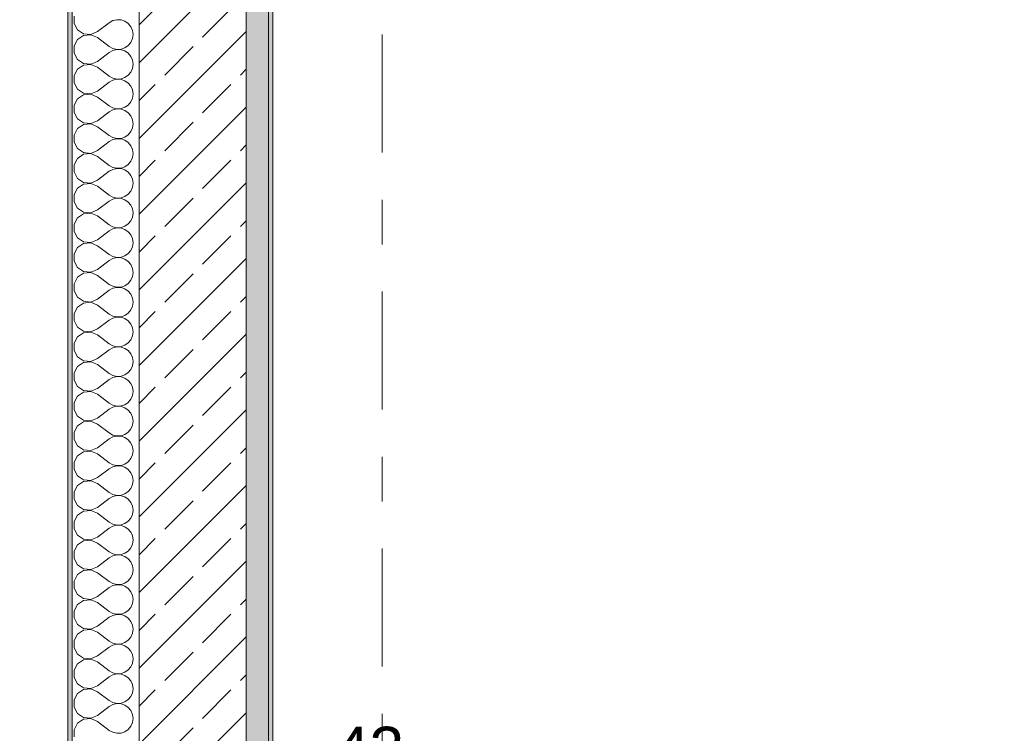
# Model space of a CAD drawing. Header units: metres. Extents: x -4 to 99, y -11 to 17.
# Tile 21 of 256: x -0.28 to 1.93, y 1.37 to 2.97. Entities that reach past the tile are written whole.
import ezdxf

# ---------------------------------------------------------------- set-up
doc = ezdxf.new("R2010")
doc.units = ezdxf.units.M
doc.header["$MEASUREMENT"] = 0
doc.linetypes.add('Strichlinie doppelt', pattern=[0.546806, 0.264583, -0.105833, 0.070556, -0.105833])
for name, color, linetype in [('152 - Bemaßung_ Beschriftung.Ausbau', 7, 'Continuous'), ('451 - Universal.Achsen Raster', 7, 'Continuous'), ('603 - Struktur.Bodenplatte_ Decke Roh', 7, 'Continuous'), ('604 - Struktur.Wand Aussen', 7, 'Continuous'), ('650 - Abdeckung.Fußboden Aufbau', 7, 'Continuous')]:
    doc.layers.add(name, color=color, linetype=linetype)
doc.styles.add('ERSTELLTER_STIL_2', font='txt')
doc.dimstyles.new('ERSTELLTER_STIL__1', dxfattribs={"dimtxt": 0.1, "dimasz": 0.0532, "dimexe": 0.18, "dimexo": 0.0625, "dimgap": 0, "dimtad": 1, "dimzin": 0, "dimdsep": 46, "dimtxsty": 'ERSTELLTER_STIL_2', "dimblk": 'ARROWHEAD_2', "dimblk1": 'ARROWHEAD_2', "dimblk2": 'ARROWHEAD_2', "dimcen": 0.09, "dimse1": 1, "dimse2": 1, "dimclrd": 7, "dimclre": 7, "dimclrt": 7, "dimazin": 0, "dimtfac": 1, "dimtdec": 4, "dimtmove": 0, "dimatfit": 3, "dimfxl": 1, "dimtolj": 1, "dimtzin": 0, "dimarcsym": 0})
doc.dimstyles.new('ERSTELLTER_STIL__2', dxfattribs={"dimtxt": 0.1, "dimasz": 0.0532, "dimexe": 0.18, "dimexo": 0.0625, "dimgap": 0, "dimtad": 1, "dimtih": 1, "dimtoh": 1, "dimzin": 0, "dimdsep": 46, "dimtxsty": 'ERSTELLTER_STIL_2', "dimblk": 'ARROWHEAD_2', "dimblk1": 'ARROWHEAD_2', "dimblk2": 'ARROWHEAD_2', "dimcen": 0.09, "dimse1": 1, "dimse2": 1, "dimclrd": 7, "dimclre": 7, "dimclrt": 7, "dimazin": 0, "dimtfac": 1, "dimtdec": 4, "dimtmove": 0, "dimatfit": 3, "dimfxl": 1, "dimtolj": 1, "dimtzin": 0, "dimarcsym": 0})

# ---------------------------------------------------------------- blocks, each defined once
blk = doc.blocks.new('*X13')
at = {"layer": '604 - Struktur.Wand Aussen', "color": 7, "linetype": 'Continuous', "lineweight": 5}
for p, q in [((-0.1607, 2.9748), (-0.1607, 2.9585)), ((-0.1083, 2.94), (-0.0817, 2.96)), ((-0.0736, 2.9645), (-0.0817, 2.96)), ((-0.0647, 2.9665), (-0.0736, 2.9645)), ((-0.0555, 2.9661), (-0.0647, 2.9665)), ((-0.0468, 2.9631), (-0.0555, 2.9661)), ((-0.0392, 2.9579), (-0.0468, 2.9631)), ((-0.1607, 2.9585), (-0.153, 2.9442)), ((-0.153, 2.9442), (-0.1395, 2.9352)), ((-0.1233, 2.9337), (-0.1083, 2.94)), ((-0.0333, 2.9509), (-0.0392, 2.9579)), ((-0.0296, 2.9424), (-0.0333, 2.9509)), ((-0.0283, 2.9333), (-0.0296, 2.9424)), ((-0.153, 2.9224), (-0.1607, 2.9081)), ((-0.1395, 2.9314), (-0.153, 2.9224)), ((-0.1395, 2.9352), (-0.1233, 2.9337)), ((-0.1233, 2.933), (-0.1395, 2.9314)), ((-0.1083, 2.9267), (-0.1233, 2.933)), ((-0.1083, 2.9267), (-0.0817, 2.9067)), ((-0.0392, 2.9087), (-0.0333, 2.9158)), ((-0.0333, 2.9158), (-0.0296, 2.9242)), ((-0.0296, 2.9242), (-0.0283, 2.9333)), ((-0.1607, 2.9081), (-0.1607, 2.8919)), ((-0.1083, 2.8733), (-0.0817, 2.8933)), ((-0.0817, 2.9067), (-0.0736, 2.9022)), ((-0.0736, 2.8978), (-0.0817, 2.8933)), ((-0.0736, 2.9022), (-0.0647, 2.9001)), ((-0.0647, 2.8999), (-0.0736, 2.8978)), ((-0.0647, 2.9001), (-0.0555, 2.9006)), ((-0.0555, 2.8994), (-0.0647, 2.8999)), ((-0.0555, 2.9006), (-0.0468, 2.9035)), ((-0.0468, 2.8965), (-0.0555, 2.8994)), ((-0.0468, 2.9035), (-0.0392, 2.9087)), ((-0.0392, 2.8913), (-0.0468, 2.8965)), ((-0.1607, 2.8919), (-0.153, 2.8776)), ((-0.153, 2.8776), (-0.1395, 2.8686)), ((-0.1233, 2.867), (-0.1083, 2.8733)), ((-0.0333, 2.8842), (-0.0392, 2.8913)), ((-0.0296, 2.8758), (-0.0333, 2.8842)), ((-0.0283, 2.8667), (-0.0296, 2.8758)), ((-0.153, 2.8558), (-0.1607, 2.8415)), ((-0.1395, 2.8648), (-0.153, 2.8558)), ((-0.1395, 2.8686), (-0.1233, 2.867)), ((-0.1233, 2.8663), (-0.1395, 2.8648)), ((-0.1083, 2.86), (-0.1233, 2.8663)), ((-0.1083, 2.86), (-0.0817, 2.84)), ((-0.0392, 2.8421), (-0.0333, 2.8491)), ((-0.0333, 2.8491), (-0.0296, 2.8576)), ((-0.0296, 2.8576), (-0.0283, 2.8667)), ((-0.1607, 2.8415), (-0.1607, 2.8252)), ((-0.1083, 2.8067), (-0.0817, 2.8267)), ((-0.0817, 2.84), (-0.0736, 2.8355)), ((-0.0736, 2.8311), (-0.0817, 2.8267)), ((-0.0736, 2.8355), (-0.0647, 2.8335)), ((-0.0647, 2.8332), (-0.0736, 2.8311)), ((-0.0647, 2.8335), (-0.0555, 2.8339)), ((-0.0555, 2.8328), (-0.0647, 2.8332)), ((-0.0555, 2.8339), (-0.0468, 2.8369)), ((-0.0468, 2.8298), (-0.0555, 2.8328)), ((-0.0468, 2.8369), (-0.0392, 2.8421)), ((-0.0392, 2.8246), (-0.0468, 2.8298)), ((-0.1607, 2.8252), (-0.153, 2.8109)), ((-0.153, 2.8109), (-0.1395, 2.8019)), ((-0.1233, 2.8004), (-0.1083, 2.8067)), ((-0.0333, 2.8175), (-0.0392, 2.8246)), ((-0.0296, 2.8091), (-0.0333, 2.8175)), ((-0.0283, 2.8), (-0.0296, 2.8091)), ((-0.153, 2.7891), (-0.1607, 2.7748)), ((-0.1395, 2.7981), (-0.153, 2.7891)), ((-0.1395, 2.8019), (-0.1233, 2.8004)), ((-0.1233, 2.7996), (-0.1395, 2.7981)), ((-0.1083, 2.7933), (-0.1233, 2.7996)), ((-0.1083, 2.7933), (-0.0817, 2.7733)), ((-0.0392, 2.7754), (-0.0333, 2.7825)), ((-0.0333, 2.7825), (-0.0296, 2.7909)), ((-0.0296, 2.7909), (-0.0283, 2.8)), ((-0.1607, 2.7748), (-0.1607, 2.7585)), ((-0.1083, 2.74), (-0.0817, 2.76)), ((-0.0817, 2.7733), (-0.0736, 2.7689)), ((-0.0736, 2.7645), (-0.0817, 2.76)), ((-0.0736, 2.7689), (-0.0647, 2.7668)), ((-0.0647, 2.7665), (-0.0736, 2.7645)), ((-0.0647, 2.7668), (-0.0555, 2.7672)), ((-0.0555, 2.7661), (-0.0647, 2.7665)), ((-0.0555, 2.7672), (-0.0468, 2.7702)), ((-0.0468, 2.7631), (-0.0555, 2.7661)), ((-0.0468, 2.7702), (-0.0392, 2.7754)), ((-0.0392, 2.7579), (-0.0468, 2.7631)), ((-0.1607, 2.7585), (-0.153, 2.7442)), ((-0.153, 2.7442), (-0.1395, 2.7352)), ((-0.1233, 2.7337), (-0.1083, 2.74)), ((-0.0333, 2.7509), (-0.0392, 2.7579)), ((-0.0296, 2.7424), (-0.0333, 2.7509)), ((-0.0283, 2.7333), (-0.0296, 2.7424)), ((-0.153, 2.7224), (-0.1607, 2.7081)), ((-0.1395, 2.7314), (-0.153, 2.7224)), ((-0.1395, 2.7352), (-0.1233, 2.7337)), ((-0.1233, 2.733), (-0.1395, 2.7314)), ((-0.1083, 2.7267), (-0.1233, 2.733)), ((-0.1083, 2.7267), (-0.0817, 2.7067)), ((-0.0392, 2.7087), (-0.0333, 2.7158)), ((-0.0333, 2.7158), (-0.0296, 2.7242)), ((-0.0296, 2.7242), (-0.0283, 2.7333)), ((-0.1607, 2.7081), (-0.1607, 2.6919)), ((-0.0817, 2.7067), (-0.0736, 2.7022)), ((-0.0736, 2.6978), (-0.0817, 2.6933)), ((-0.0736, 2.7022), (-0.0647, 2.7001)), ((-0.0647, 2.6999), (-0.0736, 2.6978)), ((-0.0647, 2.7001), (-0.0555, 2.7006)), ((-0.0555, 2.6994), (-0.0647, 2.6999)), ((-0.0555, 2.7006), (-0.0468, 2.7035)), ((-0.0468, 2.6965), (-0.0555, 2.6994)), ((-0.0468, 2.7035), (-0.0392, 2.7087)), ((-0.0392, 2.6913), (-0.0468, 2.6965)), ((-0.1607, 2.6919), (-0.153, 2.6776)), ((-0.153, 2.6776), (-0.1395, 2.6686)), ((-0.1233, 2.667), (-0.1083, 2.6733)), ((-0.1083, 2.6733), (-0.0817, 2.6933)), ((-0.0333, 2.6842), (-0.0392, 2.6913)), ((-0.0296, 2.6758), (-0.0333, 2.6842)), ((-0.0283, 2.6667), (-0.0296, 2.6758)), ((-0.153, 2.6558), (-0.1607, 2.6415)), ((-0.1395, 2.6648), (-0.153, 2.6558)), ((-0.1395, 2.6686), (-0.1233, 2.667)), ((-0.1233, 2.6663), (-0.1395, 2.6648)), ((-0.1083, 2.66), (-0.1233, 2.6663)), ((-0.1083, 2.66), (-0.0817, 2.64)), ((-0.0333, 2.6491), (-0.0296, 2.6576)), ((-0.0296, 2.6576), (-0.0283, 2.6667)), ((-0.1607, 2.6415), (-0.1607, 2.6252)), ((-0.0817, 2.64), (-0.0736, 2.6355)), ((-0.0736, 2.6311), (-0.0817, 2.6267)), ((-0.0736, 2.6355), (-0.0647, 2.6335)), ((-0.0647, 2.6332), (-0.0736, 2.6311)), ((-0.0647, 2.6335), (-0.0555, 2.6339)), ((-0.0555, 2.6328), (-0.0647, 2.6332)), ((-0.0555, 2.6339), (-0.0468, 2.6369)), ((-0.0468, 2.6298), (-0.0555, 2.6328)), ((-0.0468, 2.6369), (-0.0392, 2.6421)), ((-0.0392, 2.6246), (-0.0468, 2.6298)), ((-0.0392, 2.6421), (-0.0333, 2.6491)), ((-0.1607, 2.6252), (-0.153, 2.6109)), ((-0.153, 2.6109), (-0.1395, 2.6019)), ((-0.1233, 2.6004), (-0.1083, 2.6067)), ((-0.1083, 2.6067), (-0.0817, 2.6267)), ((-0.0333, 2.6175), (-0.0392, 2.6246)), ((-0.0296, 2.6091), (-0.0333, 2.6175)), ((-0.0283, 2.6), (-0.0296, 2.6091)), ((-0.153, 2.5891), (-0.1607, 2.5748)), ((-0.1395, 2.5981), (-0.153, 2.5891)), ((-0.1395, 2.6019), (-0.1233, 2.6004)), ((-0.1233, 2.5996), (-0.1395, 2.5981)), ((-0.1083, 2.5933), (-0.1233, 2.5996)), ((-0.1083, 2.5933), (-0.0817, 2.5733)), ((-0.0333, 2.5825), (-0.0296, 2.5909)), ((-0.0296, 2.5909), (-0.0283, 2.6)), ((-0.1607, 2.5748), (-0.1607, 2.5585)), ((-0.0817, 2.5733), (-0.0736, 2.5689)), ((-0.0736, 2.5645), (-0.0817, 2.56)), ((-0.0736, 2.5689), (-0.0647, 2.5668)), ((-0.0647, 2.5665), (-0.0736, 2.5645)), ((-0.0647, 2.5668), (-0.0555, 2.5672)), ((-0.0555, 2.5661), (-0.0647, 2.5665)), ((-0.0555, 2.5672), (-0.0468, 2.5702)), ((-0.0468, 2.5631), (-0.0555, 2.5661)), ((-0.0468, 2.5702), (-0.0392, 2.5754)), ((-0.0392, 2.5579), (-0.0468, 2.5631)), ((-0.0392, 2.5754), (-0.0333, 2.5825)), ((-0.1607, 2.5585), (-0.153, 2.5442)), ((-0.153, 2.5442), (-0.1395, 2.5352)), ((-0.1233, 2.5337), (-0.1083, 2.54)), ((-0.1083, 2.54), (-0.0817, 2.56)), ((-0.0333, 2.5509), (-0.0392, 2.5579)), ((-0.0296, 2.5424), (-0.0333, 2.5509)), ((-0.0283, 2.5333), (-0.0296, 2.5424)), ((-0.153, 2.5224), (-0.1607, 2.5081)), ((-0.1395, 2.5314), (-0.153, 2.5224)), ((-0.1395, 2.5352), (-0.1233, 2.5337)), ((-0.1233, 2.533), (-0.1395, 2.5314)), ((-0.1083, 2.5267), (-0.1233, 2.533)), ((-0.1083, 2.5267), (-0.0817, 2.5067)), ((-0.0333, 2.5158), (-0.0296, 2.5242)), ((-0.0296, 2.5242), (-0.0283, 2.5333)), ((-0.1607, 2.5081), (-0.1607, 2.4919)), ((-0.0817, 2.5067), (-0.0736, 2.5022)), ((-0.0736, 2.4978), (-0.0817, 2.4933)), ((-0.0736, 2.5022), (-0.0647, 2.5001)), ((-0.0647, 2.4999), (-0.0736, 2.4978)), ((-0.0647, 2.5001), (-0.0555, 2.5006)), ((-0.0555, 2.4994), (-0.0647, 2.4999)), ((-0.0555, 2.5006), (-0.0468, 2.5035)), ((-0.0468, 2.4965), (-0.0555, 2.4994)), ((-0.0468, 2.5035), (-0.0392, 2.5087)), ((-0.0392, 2.4913), (-0.0468, 2.4965)), ((-0.0392, 2.5087), (-0.0333, 2.5158)), ((-0.1607, 2.4919), (-0.153, 2.4776)), ((-0.153, 2.4776), (-0.1395, 2.4686)), ((-0.1233, 2.467), (-0.1083, 2.4733)), ((-0.1083, 2.4733), (-0.0817, 2.4933)), ((-0.0333, 2.4842), (-0.0392, 2.4913)), ((-0.0296, 2.4758), (-0.0333, 2.4842)), ((-0.0283, 2.4667), (-0.0296, 2.4758)), ((-0.153, 2.4558), (-0.1607, 2.4415)), ((-0.1395, 2.4648), (-0.153, 2.4558)), ((-0.1395, 2.4686), (-0.1233, 2.467)), ((-0.1233, 2.4663), (-0.1395, 2.4648)), ((-0.1083, 2.46), (-0.1233, 2.4663)), ((-0.1083, 2.46), (-0.0817, 2.44)), ((-0.0333, 2.4491), (-0.0296, 2.4576)), ((-0.0296, 2.4576), (-0.0283, 2.4667)), ((-0.1607, 2.4415), (-0.1607, 2.4252)), ((-0.0817, 2.44), (-0.0736, 2.4355)), ((-0.0736, 2.4311), (-0.0817, 2.4267)), ((-0.0736, 2.4355), (-0.0647, 2.4335)), ((-0.0647, 2.4332), (-0.0736, 2.4311)), ((-0.0647, 2.4335), (-0.0555, 2.4339)), ((-0.0555, 2.4328), (-0.0647, 2.4332)), ((-0.0555, 2.4339), (-0.0468, 2.4369)), ((-0.0468, 2.4298), (-0.0555, 2.4328)), ((-0.0468, 2.4369), (-0.0392, 2.4421)), ((-0.0392, 2.4246), (-0.0468, 2.4298)), ((-0.0392, 2.4421), (-0.0333, 2.4491)), ((-0.1607, 2.4252), (-0.153, 2.4109)), ((-0.153, 2.4109), (-0.1395, 2.4019)), ((-0.1233, 2.4004), (-0.1083, 2.4067)), ((-0.1083, 2.4067), (-0.0817, 2.4267)), ((-0.0333, 2.4175), (-0.0392, 2.4246)), ((-0.0296, 2.4091), (-0.0333, 2.4175)), ((-0.0283, 2.4), (-0.0296, 2.4091)), ((-0.153, 2.3891), (-0.1607, 2.3748)), ((-0.1395, 2.3981), (-0.153, 2.3891)), ((-0.1395, 2.4019), (-0.1233, 2.4004)), ((-0.1233, 2.3996), (-0.1395, 2.3981)), ((-0.1083, 2.3933), (-0.1233, 2.3996)), ((-0.1083, 2.3933), (-0.0817, 2.3733)), ((-0.0333, 2.3825), (-0.0296, 2.3909)), ((-0.0296, 2.3909), (-0.0283, 2.4)), ((-0.1607, 2.3748), (-0.1607, 2.3585)), ((-0.0817, 2.3733), (-0.0736, 2.3689)), ((-0.0736, 2.3645), (-0.0817, 2.36)), ((-0.0736, 2.3689), (-0.0647, 2.3668)), ((-0.0647, 2.3665), (-0.0736, 2.3645)), ((-0.0647, 2.3668), (-0.0555, 2.3672)), ((-0.0555, 2.3661), (-0.0647, 2.3665)), ((-0.0555, 2.3672), (-0.0468, 2.3702)), ((-0.0468, 2.3631), (-0.0555, 2.3661)), ((-0.0468, 2.3702), (-0.0392, 2.3754)), ((-0.0392, 2.3579), (-0.0468, 2.3631)), ((-0.0392, 2.3754), (-0.0333, 2.3825)), ((-0.1607, 2.3585), (-0.153, 2.3442)), ((-0.153, 2.3442), (-0.1395, 2.3352)), ((-0.1083, 2.34), (-0.0817, 2.36)), ((-0.0333, 2.3509), (-0.0392, 2.3579)), ((-0.0296, 2.3424), (-0.0333, 2.3509)), ((-0.0283, 2.3333), (-0.0296, 2.3424)), ((-0.153, 2.3224), (-0.1607, 2.3081)), ((-0.1395, 2.3314), (-0.153, 2.3224)), ((-0.1395, 2.3352), (-0.1233, 2.3337)), ((-0.1233, 2.333), (-0.1395, 2.3314)), ((-0.1233, 2.3337), (-0.1083, 2.34)), ((-0.1083, 2.3267), (-0.1233, 2.333)), ((-0.1083, 2.3267), (-0.0817, 2.3067)), ((-0.0333, 2.3158), (-0.0296, 2.3242)), ((-0.0296, 2.3242), (-0.0283, 2.3333)), ((-0.1607, 2.3081), (-0.1607, 2.2919)), ((-0.0817, 2.3067), (-0.0736, 2.3022)), ((-0.0736, 2.2978), (-0.0817, 2.2933)), ((-0.0736, 2.3022), (-0.0647, 2.3001)), ((-0.0647, 2.2999), (-0.0736, 2.2978)), ((-0.0647, 2.3001), (-0.0555, 2.3006)), ((-0.0555, 2.2994), (-0.0647, 2.2999)), ((-0.0555, 2.3006), (-0.0468, 2.3035)), ((-0.0468, 2.2965), (-0.0555, 2.2994)), ((-0.0468, 2.3035), (-0.0392, 2.3087)), ((-0.0392, 2.2913), (-0.0468, 2.2965)), ((-0.0392, 2.3087), (-0.0333, 2.3158)), ((-0.1607, 2.2919), (-0.153, 2.2776)), ((-0.153, 2.2776), (-0.1395, 2.2686)), ((-0.1083, 2.2733), (-0.0817, 2.2933)), ((-0.0333, 2.2842), (-0.0392, 2.2913)), ((-0.0296, 2.2758), (-0.0333, 2.2842)), ((-0.0283, 2.2667), (-0.0296, 2.2758)), ((-0.153, 2.2558), (-0.1607, 2.2415)), ((-0.1395, 2.2648), (-0.153, 2.2558)), ((-0.1395, 2.2686), (-0.1233, 2.267)), ((-0.1233, 2.2663), (-0.1395, 2.2648)), ((-0.1233, 2.267), (-0.1083, 2.2733)), ((-0.1083, 2.26), (-0.1233, 2.2663)), ((-0.1083, 2.26), (-0.0817, 2.24)), ((-0.0333, 2.2491), (-0.0296, 2.2576)), ((-0.0296, 2.2576), (-0.0283, 2.2667)), ((-0.1607, 2.2415), (-0.1607, 2.2252)), ((-0.0817, 2.24), (-0.0736, 2.2355)), ((-0.0736, 2.2311), (-0.0817, 2.2267)), ((-0.0736, 2.2355), (-0.0647, 2.2335)), ((-0.0647, 2.2332), (-0.0736, 2.2311)), ((-0.0647, 2.2335), (-0.0555, 2.2339)), ((-0.0555, 2.2328), (-0.0647, 2.2332)), ((-0.0555, 2.2339), (-0.0468, 2.2369)), ((-0.0468, 2.2298), (-0.0555, 2.2328)), ((-0.0468, 2.2369), (-0.0392, 2.2421)), ((-0.0392, 2.2421), (-0.0333, 2.2491)), ((-0.1607, 2.2252), (-0.153, 2.2109)), ((-0.153, 2.2109), (-0.1395, 2.2019)), ((-0.1083, 2.2067), (-0.0817, 2.2267)), ((-0.0392, 2.2246), (-0.0468, 2.2298)), ((-0.0333, 2.2175), (-0.0392, 2.2246)), ((-0.0296, 2.2091), (-0.0333, 2.2175)), ((-0.0283, 2.2), (-0.0296, 2.2091)), ((-0.153, 2.1891), (-0.1607, 2.1748)), ((-0.1395, 2.1981), (-0.153, 2.1891)), ((-0.1395, 2.2019), (-0.1233, 2.2004)), ((-0.1233, 2.1996), (-0.1395, 2.1981)), ((-0.1233, 2.2004), (-0.1083, 2.2067)), ((-0.1083, 2.1933), (-0.1233, 2.1996)), ((-0.1083, 2.1933), (-0.0817, 2.1733)), ((-0.0333, 2.1825), (-0.0296, 2.1909)), ((-0.0296, 2.1909), (-0.0283, 2.2)), ((-0.1607, 2.1748), (-0.1607, 2.1585)), ((-0.0817, 2.1733), (-0.0736, 2.1689)), ((-0.0736, 2.1645), (-0.0817, 2.16)), ((-0.0736, 2.1689), (-0.0647, 2.1668)), ((-0.0647, 2.1665), (-0.0736, 2.1645)), ((-0.0647, 2.1668), (-0.0555, 2.1672)), ((-0.0555, 2.1661), (-0.0647, 2.1665)), ((-0.0555, 2.1672), (-0.0468, 2.1702)), ((-0.0468, 2.1631), (-0.0555, 2.1661)), ((-0.0468, 2.1702), (-0.0392, 2.1754)), ((-0.0392, 2.1754), (-0.0333, 2.1825)), ((-0.1607, 2.1585), (-0.153, 2.1442)), ((-0.153, 2.1442), (-0.1395, 2.1352)), ((-0.1083, 2.14), (-0.0817, 2.16)), ((-0.0392, 2.1579), (-0.0468, 2.1631)), ((-0.0333, 2.1509), (-0.0392, 2.1579)), ((-0.0296, 2.1424), (-0.0333, 2.1509)), ((-0.0283, 2.1333), (-0.0296, 2.1424)), ((-0.153, 2.1224), (-0.1607, 2.1081)), ((-0.1395, 2.1314), (-0.153, 2.1224)), ((-0.1395, 2.1352), (-0.1233, 2.1337)), ((-0.1233, 2.133), (-0.1395, 2.1314)), ((-0.1233, 2.1337), (-0.1083, 2.14)), ((-0.1083, 2.1267), (-0.1233, 2.133)), ((-0.1083, 2.1267), (-0.0817, 2.1067)), ((-0.0333, 2.1158), (-0.0296, 2.1242)), ((-0.0296, 2.1242), (-0.0283, 2.1333)), ((-0.1607, 2.1081), (-0.1607, 2.0919)), ((-0.0817, 2.1067), (-0.0736, 2.1022)), ((-0.0736, 2.0978), (-0.0817, 2.0933)), ((-0.0736, 2.1022), (-0.0647, 2.1001)), ((-0.0647, 2.0999), (-0.0736, 2.0978)), ((-0.0647, 2.1001), (-0.0555, 2.1006)), ((-0.0555, 2.0994), (-0.0647, 2.0999)), ((-0.0555, 2.1006), (-0.0468, 2.1035)), ((-0.0468, 2.0965), (-0.0555, 2.0994)), ((-0.0468, 2.1035), (-0.0392, 2.1087)), ((-0.0392, 2.1087), (-0.0333, 2.1158)), ((-0.1607, 2.0919), (-0.153, 2.0776)), ((-0.153, 2.0776), (-0.1395, 2.0686)), ((-0.1083, 2.0733), (-0.0817, 2.0933)), ((-0.0392, 2.0913), (-0.0468, 2.0965)), ((-0.0333, 2.0842), (-0.0392, 2.0913)), ((-0.0296, 2.0758), (-0.0333, 2.0842)), ((-0.0283, 2.0667), (-0.0296, 2.0758)), ((-0.153, 2.0558), (-0.1607, 2.0415)), ((-0.1395, 2.0648), (-0.153, 2.0558)), ((-0.1395, 2.0686), (-0.1233, 2.067)), ((-0.1233, 2.0663), (-0.1395, 2.0648)), ((-0.1233, 2.067), (-0.1083, 2.0733)), ((-0.1083, 2.06), (-0.1233, 2.0663)), ((-0.1083, 2.06), (-0.0817, 2.04)), ((-0.0333, 2.0491), (-0.0296, 2.0576)), ((-0.0296, 2.0576), (-0.0283, 2.0667)), ((-0.1607, 2.0415), (-0.1607, 2.0252)), ((-0.0817, 2.04), (-0.0736, 2.0355)), ((-0.0736, 2.0355), (-0.0647, 2.0335)), ((-0.0647, 2.0332), (-0.0736, 2.0311)), ((-0.0647, 2.0335), (-0.0555, 2.0339)), ((-0.0555, 2.0328), (-0.0647, 2.0332)), ((-0.0555, 2.0339), (-0.0468, 2.0369)), ((-0.0468, 2.0298), (-0.0555, 2.0328)), ((-0.0468, 2.0369), (-0.0392, 2.0421)), ((-0.0392, 2.0421), (-0.0333, 2.0491)), ((-0.1607, 2.0252), (-0.153, 2.0109)), ((-0.153, 2.0109), (-0.1395, 2.0019)), ((-0.1083, 2.0067), (-0.0817, 2.0267)), ((-0.0736, 2.0311), (-0.0817, 2.0267)), ((-0.0392, 2.0246), (-0.0468, 2.0298)), ((-0.0333, 2.0175), (-0.0392, 2.0246)), ((-0.0296, 2.0091), (-0.0333, 2.0175)), ((-0.153, 1.9891), (-0.1607, 1.9748)), ((-0.1395, 1.9981), (-0.153, 1.9891)), ((-0.1395, 2.0019), (-0.1233, 2.0004)), ((-0.1233, 1.9996), (-0.1395, 1.9981)), ((-0.1233, 2.0004), (-0.1083, 2.0067)), ((-0.1083, 1.9933), (-0.1233, 1.9996)), ((-0.1083, 1.9933), (-0.0817, 1.9733)), ((-0.0333, 1.9825), (-0.0296, 1.9909)), ((-0.0283, 2), (-0.0296, 2.0091)), ((-0.0296, 1.9909), (-0.0283, 2)), ((-0.1607, 1.9748), (-0.1607, 1.9585)), ((-0.0817, 1.9733), (-0.0736, 1.9689)), ((-0.0736, 1.9689), (-0.0647, 1.9668)), ((-0.0647, 1.9665), (-0.0736, 1.9645)), ((-0.0647, 1.9668), (-0.0555, 1.9672)), ((-0.0555, 1.9661), (-0.0647, 1.9665)), ((-0.0555, 1.9672), (-0.0468, 1.9702)), ((-0.0468, 1.9631), (-0.0555, 1.9661)), ((-0.0468, 1.9702), (-0.0392, 1.9754)), ((-0.0392, 1.9754), (-0.0333, 1.9825)), ((-0.1607, 1.9585), (-0.153, 1.9442)), ((-0.153, 1.9442), (-0.1395, 1.9352)), ((-0.1083, 1.94), (-0.0817, 1.96)), ((-0.0736, 1.9645), (-0.0817, 1.96)), ((-0.0392, 1.9579), (-0.0468, 1.9631)), ((-0.0333, 1.9509), (-0.0392, 1.9579)), ((-0.0296, 1.9424), (-0.0333, 1.9509)), ((-0.153, 1.9224), (-0.1607, 1.9081)), ((-0.1395, 1.9314), (-0.153, 1.9224)), ((-0.1395, 1.9352), (-0.1233, 1.9337)), ((-0.1233, 1.933), (-0.1395, 1.9314)), ((-0.1233, 1.9337), (-0.1083, 1.94)), ((-0.1083, 1.9267), (-0.1233, 1.933)), ((-0.1083, 1.9267), (-0.0817, 1.9067)), ((-0.0333, 1.9158), (-0.0296, 1.9242)), ((-0.0283, 1.9333), (-0.0296, 1.9424)), ((-0.0296, 1.9242), (-0.0283, 1.9333)), ((-0.1607, 1.9081), (-0.1607, 1.8919)), ((-0.0817, 1.9067), (-0.0736, 1.9022)), ((-0.0736, 1.9022), (-0.0647, 1.9001)), ((-0.0647, 1.8999), (-0.0736, 1.8978)), ((-0.0647, 1.9001), (-0.0555, 1.9006)), ((-0.0555, 1.8994), (-0.0647, 1.8999)), ((-0.0555, 1.9006), (-0.0468, 1.9035)), ((-0.0468, 1.8965), (-0.0555, 1.8994)), ((-0.0468, 1.9035), (-0.0392, 1.9087)), ((-0.0392, 1.9087), (-0.0333, 1.9158)), ((-0.1607, 1.8919), (-0.153, 1.8776)), ((-0.153, 1.8776), (-0.1395, 1.8686)), ((-0.1083, 1.8733), (-0.0817, 1.8933)), ((-0.0736, 1.8978), (-0.0817, 1.8933)), ((-0.0392, 1.8913), (-0.0468, 1.8965)), ((-0.0333, 1.8842), (-0.0392, 1.8913)), ((-0.0296, 1.8758), (-0.0333, 1.8842)), ((-0.153, 1.8558), (-0.1607, 1.8415)), ((-0.1395, 1.8648), (-0.153, 1.8558)), ((-0.1395, 1.8686), (-0.1233, 1.867)), ((-0.1233, 1.8663), (-0.1395, 1.8648)), ((-0.1233, 1.867), (-0.1083, 1.8733)), ((-0.1083, 1.86), (-0.1233, 1.8663)), ((-0.1083, 1.86), (-0.0817, 1.84)), ((-0.0333, 1.8491), (-0.0296, 1.8576)), ((-0.0283, 1.8667), (-0.0296, 1.8758)), ((-0.0296, 1.8576), (-0.0283, 1.8667)), ((-0.1607, 1.8415), (-0.1607, 1.8252)), ((-0.0817, 1.84), (-0.0736, 1.8355)), ((-0.0736, 1.8355), (-0.0647, 1.8335)), ((-0.0647, 1.8332), (-0.0736, 1.8311)), ((-0.0647, 1.8335), (-0.0555, 1.8339)), ((-0.0555, 1.8328), (-0.0647, 1.8332)), ((-0.0555, 1.8339), (-0.0468, 1.8369)), ((-0.0468, 1.8298), (-0.0555, 1.8328)), ((-0.0468, 1.8369), (-0.0392, 1.8421)), ((-0.0392, 1.8421), (-0.0333, 1.8491)), ((-0.1607, 1.8252), (-0.153, 1.8109)), ((-0.153, 1.8109), (-0.1395, 1.8019)), ((-0.1083, 1.8067), (-0.0817, 1.8267)), ((-0.0736, 1.8311), (-0.0817, 1.8267)), ((-0.0392, 1.8246), (-0.0468, 1.8298)), ((-0.0333, 1.8175), (-0.0392, 1.8246)), ((-0.0296, 1.8091), (-0.0333, 1.8175)), ((-0.153, 1.7891), (-0.1607, 1.7748)), ((-0.1395, 1.7981), (-0.153, 1.7891)), ((-0.1395, 1.8019), (-0.1233, 1.8004)), ((-0.1233, 1.7996), (-0.1395, 1.7981)), ((-0.1233, 1.8004), (-0.1083, 1.8067)), ((-0.1083, 1.7933), (-0.1233, 1.7996)), ((-0.1083, 1.7933), (-0.0817, 1.7733)), ((-0.0333, 1.7825), (-0.0296, 1.7909)), ((-0.0283, 1.8), (-0.0296, 1.8091)), ((-0.0296, 1.7909), (-0.0283, 1.8)), ((-0.1607, 1.7748), (-0.1607, 1.7585)), ((-0.0817, 1.7733), (-0.0736, 1.7689)), ((-0.0736, 1.7689), (-0.0647, 1.7668)), ((-0.0647, 1.7665), (-0.0736, 1.7645)), ((-0.0647, 1.7668), (-0.0555, 1.7672)), ((-0.0555, 1.7661), (-0.0647, 1.7665)), ((-0.0555, 1.7672), (-0.0468, 1.7702)), ((-0.0468, 1.7702), (-0.0392, 1.7754)), ((-0.0392, 1.7754), (-0.0333, 1.7825)), ((-0.1607, 1.7585), (-0.153, 1.7442)), ((-0.1083, 1.74), (-0.0817, 1.76)), ((-0.0736, 1.7645), (-0.0817, 1.76)), ((-0.0468, 1.7631), (-0.0555, 1.7661)), ((-0.0392, 1.7579), (-0.0468, 1.7631)), ((-0.0333, 1.7509), (-0.0392, 1.7579)), ((-0.0296, 1.7424), (-0.0333, 1.7509)), ((-0.153, 1.7224), (-0.1607, 1.7081)), ((-0.153, 1.7442), (-0.1395, 1.7352)), ((-0.1395, 1.7314), (-0.153, 1.7224)), ((-0.1395, 1.7352), (-0.1233, 1.7337)), ((-0.1233, 1.733), (-0.1395, 1.7314)), ((-0.1233, 1.7337), (-0.1083, 1.74)), ((-0.1083, 1.7267), (-0.1233, 1.733)), ((-0.1083, 1.7267), (-0.0817, 1.7067)), ((-0.0333, 1.7158), (-0.0296, 1.7242)), ((-0.0283, 1.7333), (-0.0296, 1.7424)), ((-0.0296, 1.7242), (-0.0283, 1.7333)), ((-0.1607, 1.7081), (-0.1607, 1.6919)), ((-0.0817, 1.7067), (-0.0736, 1.7022)), ((-0.0736, 1.7022), (-0.0647, 1.7001)), ((-0.0647, 1.7001), (-0.0555, 1.7006)), ((-0.0555, 1.7006), (-0.0468, 1.7035)), ((-0.0468, 1.7035), (-0.0392, 1.7087)), ((-0.0392, 1.7087), (-0.0333, 1.7158)), ((-0.1607, 1.6919), (-0.153, 1.6776)), ((-0.1083, 1.6733), (-0.0817, 1.6933)), ((-0.0736, 1.6978), (-0.0817, 1.6933)), ((-0.0647, 1.6999), (-0.0736, 1.6978)), ((-0.0555, 1.6994), (-0.0647, 1.6999)), ((-0.0468, 1.6965), (-0.0555, 1.6994)), ((-0.0392, 1.6913), (-0.0468, 1.6965)), ((-0.0333, 1.6842), (-0.0392, 1.6913)), ((-0.0296, 1.6758), (-0.0333, 1.6842)), ((-0.153, 1.6776), (-0.1395, 1.6686)), ((-0.1395, 1.6648), (-0.153, 1.6558)), ((-0.1395, 1.6686), (-0.1233, 1.667)), ((-0.1233, 1.6663), (-0.1395, 1.6648)), ((-0.1233, 1.667), (-0.1083, 1.6733)), ((-0.1083, 1.66), (-0.1233, 1.6663)), ((-0.1083, 1.66), (-0.0817, 1.64)), ((-0.0333, 1.6491), (-0.0296, 1.6576)), ((-0.0283, 1.6667), (-0.0296, 1.6758)), ((-0.0296, 1.6576), (-0.0283, 1.6667)), ((-0.153, 1.6558), (-0.1607, 1.6415)), ((-0.1607, 1.6415), (-0.1607, 1.6252)), ((-0.0817, 1.64), (-0.0736, 1.6355)), ((-0.0736, 1.6355), (-0.0647, 1.6335)), ((-0.0647, 1.6335), (-0.0555, 1.6339)), ((-0.0555, 1.6339), (-0.0468, 1.6369)), ((-0.0468, 1.6369), (-0.0392, 1.6421)), ((-0.0392, 1.6421), (-0.0333, 1.6491)), ((-0.1607, 1.6252), (-0.153, 1.6109)), ((-0.1083, 1.6067), (-0.0817, 1.6267)), ((-0.0736, 1.6311), (-0.0817, 1.6267)), ((-0.0647, 1.6332), (-0.0736, 1.6311)), ((-0.0555, 1.6328), (-0.0647, 1.6332)), ((-0.0468, 1.6298), (-0.0555, 1.6328)), ((-0.0392, 1.6246), (-0.0468, 1.6298)), ((-0.0333, 1.6175), (-0.0392, 1.6246)), ((-0.0296, 1.6091), (-0.0333, 1.6175)), ((-0.153, 1.6109), (-0.1395, 1.6019)), ((-0.1395, 1.5981), (-0.153, 1.5891)), ((-0.1395, 1.6019), (-0.1233, 1.6004)), ((-0.1233, 1.5996), (-0.1395, 1.5981)), ((-0.1233, 1.6004), (-0.1083, 1.6067)), ((-0.1083, 1.5933), (-0.1233, 1.5996)), ((-0.1083, 1.5933), (-0.0817, 1.5733)), ((-0.0333, 1.5825), (-0.0296, 1.5909)), ((-0.0283, 1.6), (-0.0296, 1.6091)), ((-0.0296, 1.5909), (-0.0283, 1.6)), ((-0.153, 1.5891), (-0.1607, 1.5748)), ((-0.1607, 1.5748), (-0.1607, 1.5585)), ((-0.0817, 1.5733), (-0.0736, 1.5689)), ((-0.0736, 1.5689), (-0.0647, 1.5668)), ((-0.0555, 1.5672), (-0.0468, 1.5702)), ((-0.0468, 1.5702), (-0.0392, 1.5754)), ((-0.0392, 1.5754), (-0.0333, 1.5825)), ((-0.1607, 1.5585), (-0.153, 1.5442)), ((-0.1083, 1.54), (-0.0817, 1.56)), ((-0.0736, 1.5645), (-0.0817, 1.56)), ((-0.0647, 1.5665), (-0.0736, 1.5645)), ((-0.0647, 1.5668), (-0.0555, 1.5672)), ((-0.0555, 1.5661), (-0.0647, 1.5665)), ((-0.0468, 1.5631), (-0.0555, 1.5661)), ((-0.0392, 1.5579), (-0.0468, 1.5631)), ((-0.0333, 1.5509), (-0.0392, 1.5579)), ((-0.0296, 1.5424), (-0.0333, 1.5509)), ((-0.153, 1.5442), (-0.1395, 1.5352)), ((-0.1395, 1.5314), (-0.153, 1.5224)), ((-0.1395, 1.5352), (-0.1233, 1.5337)), ((-0.1233, 1.533), (-0.1395, 1.5314)), ((-0.1233, 1.5337), (-0.1083, 1.54)), ((-0.1083, 1.5267), (-0.1233, 1.533)), ((-0.1083, 1.5267), (-0.0817, 1.5067)), ((-0.0333, 1.5158), (-0.0296, 1.5242)), ((-0.0283, 1.5333), (-0.0296, 1.5424)), ((-0.0296, 1.5242), (-0.0283, 1.5333)), ((-0.153, 1.5224), (-0.1607, 1.5081)), ((-0.1607, 1.5081), (-0.1607, 1.4919)), ((-0.0817, 1.5067), (-0.0736, 1.5022)), ((-0.0736, 1.5022), (-0.0647, 1.5001)), ((-0.0555, 1.5006), (-0.0468, 1.5035)), ((-0.0468, 1.5035), (-0.0392, 1.5087)), ((-0.0392, 1.5087), (-0.0333, 1.5158)), ((-0.1607, 1.4919), (-0.153, 1.4776)), ((-0.1083, 1.4733), (-0.0817, 1.4933)), ((-0.0736, 1.4978), (-0.0817, 1.4933)), ((-0.0647, 1.4999), (-0.0736, 1.4978)), ((-0.0647, 1.5001), (-0.0555, 1.5006)), ((-0.0555, 1.4994), (-0.0647, 1.4999)), ((-0.0468, 1.4965), (-0.0555, 1.4994)), ((-0.0392, 1.4913), (-0.0468, 1.4965)), ((-0.0333, 1.4842), (-0.0392, 1.4913)), ((-0.0296, 1.4758), (-0.0333, 1.4842)), ((-0.153, 1.4776), (-0.1395, 1.4686)), ((-0.1395, 1.4648), (-0.153, 1.4558)), ((-0.1395, 1.4686), (-0.1233, 1.467)), ((-0.1233, 1.4663), (-0.1395, 1.4648)), ((-0.1233, 1.467), (-0.1083, 1.4733)), ((-0.1083, 1.46), (-0.1233, 1.4663)), ((-0.1083, 1.46), (-0.0817, 1.44)), ((-0.0333, 1.4491), (-0.0296, 1.4576)), ((-0.0283, 1.4667), (-0.0296, 1.4758)), ((-0.0296, 1.4576), (-0.0283, 1.4667)), ((-0.153, 1.4558), (-0.1607, 1.4415)), ((-0.1607, 1.4415), (-0.1607, 1.4252)), ((-0.0817, 1.44), (-0.0736, 1.4355)), ((-0.0736, 1.4355), (-0.0647, 1.4335)), ((-0.0555, 1.4339), (-0.0468, 1.4369)), ((-0.0468, 1.4369), (-0.0392, 1.4421)), ((-0.0392, 1.4421), (-0.0333, 1.4491)), ((-0.1607, 1.4252), (-0.153, 1.4109)), ((-0.1083, 1.4067), (-0.0817, 1.4267)), ((-0.0736, 1.4311), (-0.0817, 1.4267)), ((-0.0647, 1.4332), (-0.0736, 1.4311)), ((-0.0647, 1.4335), (-0.0555, 1.4339)), ((-0.0555, 1.4328), (-0.0647, 1.4332)), ((-0.0468, 1.4298), (-0.0555, 1.4328)), ((-0.0392, 1.4246), (-0.0468, 1.4298)), ((-0.0333, 1.4175), (-0.0392, 1.4246)), ((-0.0296, 1.4091), (-0.0333, 1.4175)), ((-0.153, 1.4109), (-0.1395, 1.4019)), ((-0.1395, 1.3981), (-0.153, 1.3891)), ((-0.1395, 1.4019), (-0.1233, 1.4004)), ((-0.1233, 1.3996), (-0.1395, 1.3981)), ((-0.1233, 1.4004), (-0.1083, 1.4067)), ((-0.1083, 1.3933), (-0.1233, 1.3996)), ((-0.1083, 1.3933), (-0.0817, 1.3733)), ((-0.0283, 1.4), (-0.0296, 1.4091)), ((-0.0296, 1.3909), (-0.0283, 1.4)), ((-0.153, 1.3891), (-0.1607, 1.3748)), ((-0.1607, 1.3748), (-0.1607, 1.3585)), ((-0.0817, 1.3733), (-0.0736, 1.3689)), ((-0.0555, 1.3672), (-0.0468, 1.3702)), ((-0.0468, 1.3702), (-0.0392, 1.3754)), ((-0.0392, 1.3754), (-0.0333, 1.3825)), ((-0.0333, 1.3825), (-0.0296, 1.3909)), ((-0.0736, 1.3689), (-0.0647, 1.3668)), ((-0.0647, 1.3668), (-0.0555, 1.3672))]:
    blk.add_line(p, q, dxfattribs=at)
blk = doc.blocks.new('*D358')
at = {"layer": '152 - Bemaßung_ Beschriftung.Ausbau', "color": 7, "linetype": 'Continuous', "lineweight": 5}
for p, q in [((-1.175, 0.005), (-1.175, 6.105)), ((-1.21, 0.0252), (-1.14, -0.0152)), ((-1.1225, 0.005), (-1.2275, 0.005)), ((-1.175, -0.145), (-1.175, 0.005)), ((-1.21, -0.1248), (-1.14, -0.1652)), ((-1.1225, -0.145), (-1.2275, -0.145)), ((-1.175, -0.1792), (-1.175, -0.145))]:
    blk.add_line(p, q, dxfattribs=at)
at = {"layer": '152 - Bemaßung_ Beschriftung.Ausbau', "color": 7, "lineweight": 5, "insert": (-1.195, -0.317), "char_height": 0.1, "attachment_point": 7, "rotation": 90, "style": 'ERSTELLTER_STIL_2'}
blk.add_mtext('\\A1;{\\pql;\\fArial|b0|i0|c0|p38;15}', dxfattribs=at)
blk = doc.blocks.new('ARROWHEAD_2')
at = {"color": 0, "linetype": 'Continuous', "lineweight": 0}
for p, q in [((-0.378, -0.655), (0.378, 0.655)), ((0, 0), (-1, 0))]:
    blk.add_line(p, q, dxfattribs=at)
blk = doc.blocks.new('*D359')
at = {"layer": '152 - Bemaßung_ Beschriftung.Ausbau', "color": 7, "linetype": 'Continuous', "lineweight": 5}
for p, q in [((-1.21, 6.1252), (-1.14, 6.0848)), ((-1.1225, 6.105), (-1.2275, 6.105)), ((-1.175, 0.005), (-1.175, 6.105)), ((-1.21, 0.0252), (-1.14, -0.0152))]:
    blk.add_line(p, q, dxfattribs=at)
at = {"layer": '152 - Bemaßung_ Beschriftung.Ausbau', "color": 7, "lineweight": 5, "insert": (-1.195, 2.922), "char_height": 0.1, "attachment_point": 7, "rotation": 90, "style": 'ERSTELLTER_STIL_2'}
blk.add_mtext('\\A1;{\\pql;\\fArial|b0|i0|c0|p38;6,10}', dxfattribs=at)
blk = doc.blocks.new('*D366')
at = {"layer": '152 - Bemaßung_ Beschriftung.Ausbau', "color": 7, "linetype": 'Continuous', "lineweight": 5}
for p, q in [((-1.71, 13.4752), (-1.64, 13.4348)), ((-1.6225, 13.455), (-1.7275, 13.455)), ((-1.675, 0.245), (-1.675, 13.455)), ((-1.71, 0.2652), (-1.64, 0.2248)), ((-1.6225, 0.245), (-1.7275, 0.245)), ((-1.675, 0.005), (-1.675, 0.245))]:
    blk.add_line(p, q, dxfattribs=at)
at = {"layer": '152 - Bemaßung_ Beschriftung.Ausbau', "color": 7, "lineweight": 5, "insert": (-1.695, 6.679), "char_height": 0.1, "attachment_point": 7, "rotation": 90, "style": 'ERSTELLTER_STIL_2'}
blk.add_mtext('\\A1;{\\pql;\\fArial|b0|i0|c0|p38;13,21}', dxfattribs=at)
blk = doc.blocks.new('*D373')
at = {"layer": '152 - Bemaßung_ Beschriftung.Ausbau', "color": 7, "linetype": 'Continuous', "lineweight": 5}
for p, q in [((-2.21, 5.2202), (-2.14, 5.1798)), ((-2.1225, 5.2), (-2.2275, 5.2)), ((-2.175, 0.7), (-2.175, 5.2)), ((-2.21, 0.7202), (-2.14, 0.6798)), ((-2.1225, 0.7), (-2.2275, 0.7)), ((-2.175, 0.25), (-2.175, 0.7))]:
    blk.add_line(p, q, dxfattribs=at)
at = {"layer": '152 - Bemaßung_ Beschriftung.Ausbau', "color": 7, "lineweight": 5, "insert": (-2.195, 2.817), "char_height": 0.1, "attachment_point": 7, "rotation": 90, "style": 'ERSTELLTER_STIL_2'}
blk.add_mtext('\\A1;{\\pql;\\fArial|b0|i0|c0|p38;4,50}', dxfattribs=at)
blk = doc.blocks.new('*D382')
at = {"layer": '152 - Bemaßung_ Beschriftung.Ausbau', "color": 7, "linetype": 'Continuous', "lineweight": 5}
for p, q in [((-2.675, 13.845), (-2.675, 13.8792)), ((-2.6225, 13.845), (-2.7275, 13.845)), ((-2.64, 13.8248), (-2.71, 13.8652)), ((-2.675, -0.145), (-2.675, 13.845)), ((-2.71, -0.1248), (-2.64, -0.1652)), ((-2.6225, -0.145), (-2.7275, -0.145)), ((-2.675, -0.1792), (-2.675, -0.145))]:
    blk.add_line(p, q, dxfattribs=at)
at = {"layer": '152 - Bemaßung_ Beschriftung.Ausbau', "color": 7, "lineweight": 5, "insert": (-2.695, 6.679), "char_height": 0.1, "attachment_point": 7, "rotation": 90, "style": 'ERSTELLTER_STIL_2'}
blk.add_mtext('\\A1;{\\pql;\\fArial|b0|i0|c0|p38;13,99}', dxfattribs=at)
blk = doc.blocks.new('*D425')
at = {"layer": '152 - Bemaßung_ Beschriftung.Ausbau', "color": 7, "linetype": 'Continuous', "lineweight": 5}
for p, q in [((0.2952, -4.525), (0.2548, -4.595)), ((7.6852, -4.525), (7.6448, -4.595)), ((7.665, -4.6125), (7.665, -4.5075)), ((0.275, -4.56), (7.665, -4.56))]:
    blk.add_line(p, q, dxfattribs=at)
at = {"layer": '152 - Bemaßung_ Beschriftung.Ausbau', "color": 7, "lineweight": 5, "char_height": 0.1, "attachment_point": 7, "style": 'ERSTELLTER_STIL_2'}
for s, insert in [('\\A1;{\\pql;\\fArial|b0|i0|c0|p38;14\\fArial|b0|i0|c0|p38;\\A1{\\H.66x;\\S5^  ;}}', (7.4429, -4.5411)), ('\\A1;{\\pql;\\fArial|b0|i0|c0|p38;5}', (0.2952, -4.54)), ('\\A1;{\\pql;\\fArial|b0|i0|c0|p38;7,39}', (3.774, -4.54))]:
    blk.add_mtext(s, dxfattribs=dict(at, insert=insert))
blk = doc.blocks.new('*D635')
at = {"layer": '152 - Bemaßung_ Beschriftung.Ausbau', "color": 7, "linetype": 'Continuous', "lineweight": 5}
for p, q in [((0.285, 1.2075), (0.285, 1.3125)), ((0.715, 1.2075), (0.715, 1.3125)), ((0.3052, 1.295), (0.2648, 1.225)), ((0.6948, 1.225), (0.7352, 1.295)), ((0.2508, 1.26), (0.285, 1.26)), ((0.285, 1.26), (0.715, 1.26)), ((0.715, 1.26), (0.7492, 1.26))]:
    blk.add_line(p, q, dxfattribs=at)
at = {"layer": '152 - Bemaßung_ Beschriftung.Ausbau', "color": 7, "lineweight": 5, "insert": (0.4241, 1.28), "char_height": 0.1, "attachment_point": 7, "style": 'ERSTELLTER_STIL_2'}
blk.add_mtext('\\A1;{\\pql;\\fArial|b0|i0|c0|p38;43}', dxfattribs=at)

msp = doc.modelspace()

# ---------------------------------------------------------------- hatches: boundary and pattern name
at = {"layer": '604 - Struktur.Wand Aussen', "linetype": 'Continuous', "lineweight": 0, "true_color": 0x000000}
h = msp.add_hatch(dxfattribs=at)
h.set_pattern_fill('Verputz_0001', color=18, style=0, pattern_type=2)
h.set_pattern_definition([(0, (0, 0), (0, 0.0866025), [0, -0.05]), (0, (0.025, 0.0433), (0, 0.0866025), [0, -0.05])])
h.paths.add_polyline_path([(-0.165, -0.145), (-0.165, 5.33), (-0.175, 5.33), (-0.175, -0.145)])
h = msp.add_hatch(dxfattribs=at)
h.set_pattern_fill('Beton__Stahlbeton_0001', color=18, style=0, pattern_type=2)
h.set_pattern_definition([(45, (0, 0), (-0.0848528, 0.0848528), []), (45, (-0.04243, 0.04243), (-0.0848528, 0.0848528), [0.09, -0.03])])
h.paths.add_polyline_path([(0.225, 0.245), (0.225, 5.33), (-0.015, 5.33), (-0.015, 0.245)])
at = {"layer": '604 - Struktur.Wand Aussen', "linetype": 'Continuous', "lineweight": 0, "true_color": 0xbebebe}
msp.add_hatch(color=9, dxfattribs=at).paths.add_polyline_path([(0.2738, 0.245), (0.275, 0.2461), (0.275, 5.19), (0.225, 5.19), (0.225, 0.245)])
at = {"layer": '604 - Struktur.Wand Aussen', "linetype": 'Continuous', "lineweight": 0, "true_color": 0x000000}
h = msp.add_hatch(dxfattribs=at)
h.set_pattern_fill('Gips_0001', color=18, style=0, pattern_type=2)
h.set_pattern_definition([(45, (0, 0), (-0.01767767, 0.01767767), [0, -0.025])])
h.paths.add_polyline_path([(0.285, 0.255), (0.285, 5.19), (0.275, 5.19), (0.275, 0.255)])

# ---------------------------------------------------------------- linework, layer by layer
at = {"layer": '451 - Universal.Achsen Raster', "color": 160, "linetype": 'Strichlinie doppelt', "lineweight": 9, "true_color": 0x3232ff}
msp.add_line((0.53, -10.585), (0.53, 16.355), dxfattribs=at)
at = {"layer": '603 - Struktur.Bodenplatte_ Decke Roh', "color": 7, "linetype": 'Continuous', "lineweight": 18, "flags": 128}
msp.add_lwpolyline([(47.48, 13.695), (14.78, 13.695), (14.78, 13), (14.84, 13), (14.84, 8.585), (13.03, 8.585), (13.03, 8.725), (11.41, 8.725), (11.41, 13), (11.48, 13), (11.48, 13.695), (-0.015, 13.695), (-0.015, 0.005)], dxfattribs=at)
at = {"layer": '604 - Struktur.Wand Aussen', "color": 7, "linetype": 'Continuous', "lineweight": 13}
for p, q in [((-0.165, 5.33), (-0.165, -0.005)), ((0.275, 0.2461), (0.275, 5.19))]:
    msp.add_line(p, q, dxfattribs=at)
at = {"layer": '604 - Struktur.Wand Aussen', "color": 7, "linetype": 'Continuous', "lineweight": 18}
for p, q in [((-0.015, 5.33), (-0.015, 0.245)), ((0.225, 0.245), (0.225, 5.19))]:
    msp.add_line(p, q, dxfattribs=at)
at = {"layer": '604 - Struktur.Wand Aussen', "color": 7, "linetype": 'Continuous', "lineweight": 13, "flags": 128}
for points in [[(-0.175, 5.33), (-0.175, -0.155)], [(0.285, 0.255), (0.285, 5.19)]]:
    msp.add_lwpolyline(points, dxfattribs=at)
at = {"layer": '650 - Abdeckung.Fußboden Aufbau', "color": 7, "linetype": 'Continuous', "lineweight": 13, "flags": 128}
msp.add_lwpolyline([(0.235, 8.51), (0.69, 8.51), (0.69, 8.09), (0.235, 8.09), (0.235, 6.01), (0.69, 6.01), (0.69, 5.19), (0.285, 5.19), (0.285, 0.71), (0.69, 0.71), (0.69, 0.255), (3.97, 0.255), (3.97, 0.71), (4.29, 0.71), (4.29, 0.255), (7.57, 0.255), (7.57, 0.71), (7.665, 0.71), (7.665, 5.19), (7.57, 5.19), (7.57, 6.01), (7.66, 6.01), (7.66, 6.5), (7.81, 6.5)], dxfattribs=at)

# ---------------------------------------------------------------- block references
at = {"layer": '604 - Struktur.Wand Aussen', "color": 7, "lineweight": 18}
msp.add_blockref('*X13', (0, 0), dxfattribs=at)

# ---------------------------------------------------------------- dimensions: what is measured, and where the dimension line sits
at = {"layer": '152 - Bemaßung_ Beschriftung.Ausbau', "color": 7, "linetype": 'Continuous', "lineweight": 5}
for base, p1, p2, picture, middle in [((-2.675, 13.845), (-0.165, -0.145), (-0.165, 13.845), '*D382', (-2.745, 6.847)), ((-1.675, 13.455), (0.225, 0.245), (0.225, 13.455), '*D366', (-1.745, 6.847)), ((-1.175, 6.105), (-0.015, 0.005), (0.105, 6.105), '*D359', (-1.245, 3.0519)), ((-1.175, 0.005), (-0.165, -0.145), (-0.015, 0.005), '*D358', (-1.245, -0.2408)), ((-2.175, 5.2), (0.68, 0.7), (0.68, 5.2), '*D373', (-2.245, 2.9468))]:
    dim = msp.add_linear_dim(base=base, p1=p1, p2=p2, angle=90, dimstyle='ERSTELLTER_STIL__1', dxfattribs=at)
    dim.commit()
    dim.dimension.update_dxf_attribs({"geometry": picture, "text_midpoint": middle, "dimtype": 160, "text_rotation": 90})
for base, p1, p2, picture, middle in [((7.665, -4.56), (0.275, 0.245), (7.665, 2.95), '*D425', (3.9039, -4.49)), ((0.715, 1.26), (0.285, 1.01), (0.715, 1.01), '*D635', (0.5003, 1.33))]:
    dim = msp.add_linear_dim(base=base, p1=p1, p2=p2, dimstyle='ERSTELLTER_STIL__2', dxfattribs=at)
    dim.commit()
    dim.dimension.update_dxf_attribs({"geometry": picture, "text_midpoint": middle, "dimtype": 160})

doc.saveas('drawing.dxf')
